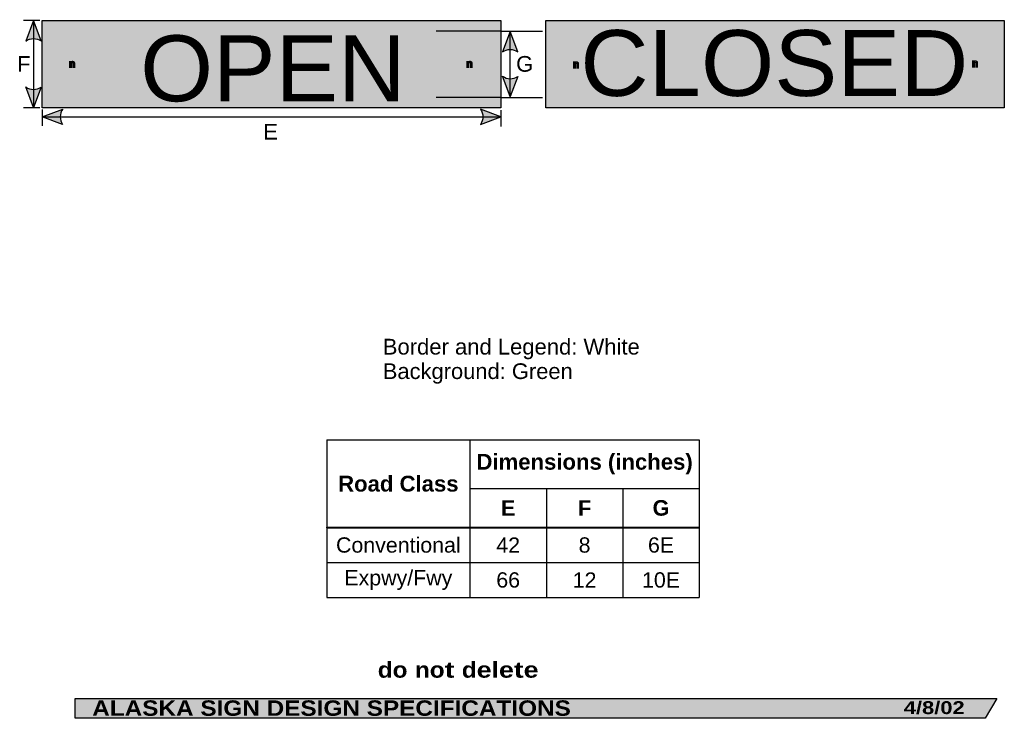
# Model space of a CAD drawing. Header units: feet. Extents: x 2 to 93, y 0 to 123.
import ezdxf
from ezdxf.enums import TextEntityAlignment as Align

# ---------------------------------------------------------------- set-up
doc = ezdxf.new("R2010")
doc.units = ezdxf.units.FT
doc.header["$MEASUREMENT"] = 0
doc.layers.add('Sign', color=7, linetype='Continuous')
doc.styles.add('ARIAL', font='arial.ttf')
doc.styles.add('ARIAL B', font='arialbd.ttf')
doc.styles.add('ARIAL BLACK B', font='ariblk.ttf')
doc.styles.add('ARIAL BLACK BI', font='ariblk.ttf')
doc.styles.add('FHWA SERIES E2000EX', font='txt')

# ---------------------------------------------------------------- blocks, each defined once
blk = doc.blocks.new('*T2')
at = {"color": 0, "linetype": 'ByBlock', "lineweight": -2, "transparency": 16777216}
for p, q in [((0, 0), (34.12129652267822, 0)), ((0, 0), (0, -14.43509866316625)), ((13.12129652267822, 0), (13.12129652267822, -8.012598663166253)), ((34.12129652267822, 0), (34.12129652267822, -14.43509866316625)), ((13.12129652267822, -4.437689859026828), (34.12129652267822, -4.437689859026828)), ((20.12129652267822, -4.437689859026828), (20.12129652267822, -8.012598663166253)), ((27.12129652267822, -4.437689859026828), (27.12129652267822, -8.012598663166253)), ((0, -8.012598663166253), (34.12129652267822, -8.012598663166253)), ((0, -8.057598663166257), (34.12129652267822, -8.057598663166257)), ((13.12129652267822, -8.057598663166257), (13.12129652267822, -14.43509866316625)), ((20.12129652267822, -8.057598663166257), (20.12129652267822, -14.43509866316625)), ((27.12129652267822, -8.057598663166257), (27.12129652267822, -14.43509866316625)), ((0, -11.23509866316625), (34.12129652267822, -11.23509866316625)), ((0, -14.43509866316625), (34.12129652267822, -14.43509866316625))]:
    blk.add_line(p, q, dxfattribs=at)
at = {"color": 18, "transparency": 16777216, "attachment_point": 5}
for s, insert, char_height, width, style in [('Dimensions (inches)', (23.62129652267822, -2.218844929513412), 1.45, 20.88, 'ARIAL B'), ('Road Class', (6.56064826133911, -4.017549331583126), 1.45, 13.00129652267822, 'ARIAL B'), ('E', (16.62129652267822, -6.236394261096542), 1.425, 6.879999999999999, 'ARIAL B'), ('F', (23.62129652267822, -6.236394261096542), 1.425, 6.879999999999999, 'ARIAL B'), ('G', (30.62129652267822, -6.236394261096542), 1.425, 6.879999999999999, 'ARIAL B'), ('Conventional', (6.56064826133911, -9.635098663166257), 1.399999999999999, 13.00129652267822, 'ARIAL'), ('42', (16.62129652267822, -9.635098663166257), 1.399999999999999, 6.879999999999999, 'ARIAL'), ('8', (23.62129652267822, -9.635098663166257), 1.399999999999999, 6.879999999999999, 'ARIAL'), ('6E', (30.62129652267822, -9.635098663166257), 1.399999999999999, 6.879999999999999, 'ARIAL'), ('Expwy/Fwy', (6.56064826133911, -12.83509866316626), 1.399999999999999, 13.00129652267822, 'ARIAL'), ('66', (16.62129652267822, -12.83509866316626), 1.399999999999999, 6.879999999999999, 'ARIAL'), ('12', (23.62129652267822, -12.83509866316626), 1.399999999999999, 6.879999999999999, 'ARIAL'), ('10E', (30.62129652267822, -12.83509866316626), 1.399999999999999, 6.879999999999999, 'ARIAL')]:
    blk.add_mtext(s, dxfattribs=dict(at, insert=insert, char_height=char_height, width=width, style=style))

msp = doc.modelspace()

# ---------------------------------------------------------------- hatches: boundary and pattern name
h = msp.add_hatch(color=256)
h.dxf.hatch_style = 1
edge = h.paths.add_edge_path()
edge.add_line((4.285329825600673, 62.38616543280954), (3.588094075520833, 64.23627217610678))
edge.add_line((3.588094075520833, 64.23627217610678), (2.895674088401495, 62.37050750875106))
edge.add_arc((3.602025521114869, 61.35560913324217), 1.236507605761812, 56.45386549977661, 124.8372384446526, ccw=False)
h = msp.add_hatch(color=256)
h.dxf.hatch_style = 1
edge = h.paths.add_edge_path()
edge.add_line((47.94940504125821, 61.38878231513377), (47.25216929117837, 63.238889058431))
edge.add_line((47.25216929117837, 63.238889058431), (46.55974930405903, 61.37312439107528))
edge.add_arc((47.26610073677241, 60.35822601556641), 1.236507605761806, 56.453865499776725, 124.8372384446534, ccw=False)
h = msp.add_hatch(color=256)
h.dxf.hatch_style = 1
edge = h.paths.add_edge_path()
edge.add_line((47.94940504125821, 59.12699272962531), (47.25216929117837, 57.27688598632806))
edge.add_line((47.25216929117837, 57.27688598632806), (46.55974930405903, 59.14265065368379))
edge.add_arc((47.26610073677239, 60.15754902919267), 1.236507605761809, 235.1627615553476, 303.546134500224)
h = msp.add_hatch(color=256)
h.dxf.hatch_style = 1
edge = h.paths.add_edge_path()
edge.add_line((4.285329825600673, 58.1452091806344), (3.588094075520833, 56.29510243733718))
edge.add_line((3.588094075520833, 56.29510243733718), (2.895674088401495, 58.16086710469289))
edge.add_arc((3.602025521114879, 59.17576548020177), 1.236507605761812, 235.1627615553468, 303.5461345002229)
h = msp.add_hatch(color=256)
h.dxf.hatch_style = 1
edge = h.paths.add_edge_path()
edge.add_line((6.250003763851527, 54.73510626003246), (4.400594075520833, 55.43418884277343))
edge.add_line((4.400594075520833, 55.43418884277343), (6.267049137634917, 56.12474567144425))
edge.add_arc((7.281241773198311, 55.41738129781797), 1.236507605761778, 145.1055563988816, 213.488929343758)
h = msp.add_hatch(color=256)
h.dxf.hatch_style = 1
edge = h.paths.add_edge_path()
edge.add_line((44.54598876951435, 54.73510626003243), (46.39539845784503, 55.43418884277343))
edge.add_line((46.39539845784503, 55.43418884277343), (44.52894339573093, 56.1247456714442))
edge.add_arc((43.51475076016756, 55.41738129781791), 1.236507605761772, -33.48892934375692, 34.89444360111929, ccw=False)
at = {"layer": 'Sign', "true_color": 0x00773b}
for points in [[(4.400594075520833, 64.2571055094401), (46.40059407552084, 64.2571055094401), (46.40059407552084, 56.2571055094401), (4.400594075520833, 56.2571055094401)], [(50.51517740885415, 64.2571055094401), (92.51517740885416, 64.2571055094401), (92.51517740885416, 56.2571055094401), (50.51517740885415, 56.2571055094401)]]:
    msp.add_hatch(color=116, dxfattribs=at).paths.add_polyline_path(points, flags=0)
at = {"layer": 'Sign', "true_color": 0xffffff}
for points in [[(6.846244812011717, 60.46828460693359), (6.846244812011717, 60.55170186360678), (6.929631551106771, 60.55170186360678), (6.929631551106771, 60.3848673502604), (7.013020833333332, 60.46828460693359)], [(6.846244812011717, 60.46828460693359), (7.013020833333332, 60.46828460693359), (7.013020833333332, 59.96777852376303), (6.846244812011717, 59.96777852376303)], [(6.929631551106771, 60.55170186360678), (7.013020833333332, 60.55170186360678), (7.013020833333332, 60.3848673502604), (6.929631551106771, 60.3848673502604)], [(7.013020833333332, 60.55170186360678), (7.096407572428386, 60.55170186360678), (7.096407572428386, 60.46828460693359), (6.929631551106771, 60.46828460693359), (7.013020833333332, 60.3848673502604)], [(6.929631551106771, 59.96777852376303), (6.929631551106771, 60.46828460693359), (7.013020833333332, 60.46828460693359), (7.013020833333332, 60.40572102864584), (7.054712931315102, 60.42657470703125), (7.075558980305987, 60.46828460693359), (7.117253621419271, 60.46828460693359), (7.179794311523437, 60.489138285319), (7.221486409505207, 60.46828460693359), (7.242335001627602, 60.46828460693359), (7.284027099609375, 60.44743092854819), (7.304875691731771, 60.42657470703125), (7.325721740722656, 60.3640111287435), (7.325721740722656, 60.28059387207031), (7.325721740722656, 59.96777852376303), (7.242335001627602, 59.96777852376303), (7.242335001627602, 60.28059387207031), (7.242335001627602, 60.34315745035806), (7.221486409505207, 60.3640111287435), (7.200640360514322, 60.3848673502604), (7.158948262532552, 60.40572102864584), (7.096407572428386, 60.40572102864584), (7.054712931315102, 60.3640111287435), (7.054712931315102, 60.34315745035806), (7.033866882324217, 60.32230377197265), (7.033866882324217, 60.23888651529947), (7.033866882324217, 59.96777852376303)], [(6.929631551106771, 60.46828460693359), (7.096407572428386, 60.46828460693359), (7.096407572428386, 60.40572102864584), (6.929631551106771, 60.40572102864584)], [(6.929631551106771, 60.40572102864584), (6.929631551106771, 60.15546925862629), (7.075558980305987, 60.34315745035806), (6.950480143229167, 60.44743092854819), (7.096407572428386, 60.40572102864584)], [(6.950480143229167, 60.44743092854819), (6.992172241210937, 60.489138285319), (7.033866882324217, 60.53084818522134), (7.096407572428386, 60.55170186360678), (7.158948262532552, 60.57255554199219), (7.179794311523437, 60.40572102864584), (7.138099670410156, 60.3848673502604), (7.117253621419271, 60.3848673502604), (7.096407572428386, 60.3640111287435), (7.075558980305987, 60.34315745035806)], [(7.117253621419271, 60.32230377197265), (7.117253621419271, 60.30145009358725), (7.117253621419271, 60.30145009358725), (7.117253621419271, 60.23888651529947), (6.950480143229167, 60.23888651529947), (6.950480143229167, 60.34315745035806), (6.971326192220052, 60.3848673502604), (6.992172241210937, 60.42657470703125)], [(7.033866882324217, 60.44743092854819), (7.013020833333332, 60.42657470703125), (6.992172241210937, 60.42657470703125), (7.117253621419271, 60.32230377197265), (7.096407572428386, 60.30145009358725)], [(7.158948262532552, 60.32230377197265), (7.138099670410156, 60.32230377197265), (7.096407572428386, 60.30145009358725), (7.033866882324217, 60.44743092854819), (7.075558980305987, 60.46828460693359), (7.138099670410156, 60.489138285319)], [(7.179794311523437, 60.32230377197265), (7.117253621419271, 60.32230377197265), (7.179794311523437, 60.489138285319), (7.221486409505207, 60.46828460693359)], [(7.179794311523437, 60.489138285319), (7.158948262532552, 60.489138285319), (7.138099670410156, 60.489138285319), (7.158948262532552, 60.32230377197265), (7.117253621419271, 60.32230377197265)], [(7.263181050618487, 60.44743092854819), (7.263181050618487, 60.46828460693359), (7.221486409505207, 60.46828460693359), (7.179794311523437, 60.32230377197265), (7.138099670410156, 60.34315745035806)], [(7.158948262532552, 60.30145009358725), (7.158948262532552, 60.32230377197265), (7.138099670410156, 60.34315745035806), (7.263181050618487, 60.44743092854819), (7.284027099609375, 60.42657470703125), (7.304875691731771, 60.3848673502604)], [(7.179794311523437, 60.57255554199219), (7.221486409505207, 60.55170186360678), (7.263181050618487, 60.55170186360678), (7.221486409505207, 60.3848673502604), (7.200640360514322, 60.3848673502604), (7.158948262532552, 60.40572102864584)], [(7.158948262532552, 60.57255554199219), (7.179794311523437, 60.57255554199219), (7.158948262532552, 60.40572102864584), (7.179794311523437, 60.40572102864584)], [(7.263181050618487, 60.55170186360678), (7.284027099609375, 60.53084818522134), (7.200640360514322, 60.3848673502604), (7.221486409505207, 60.3848673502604)], [(7.284027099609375, 60.53084818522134), (7.325721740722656, 60.50999196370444), (7.367413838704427, 60.489138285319), (7.263181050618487, 60.3640111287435), (7.221486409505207, 60.3848673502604), (7.200640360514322, 60.3848673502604)], [(7.367413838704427, 60.489138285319), (7.367413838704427, 60.46828460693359), (7.388262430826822, 60.44743092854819), (7.221486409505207, 60.3848673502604), (7.263181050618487, 60.3640111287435)], [(7.388262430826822, 60.44743092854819), (7.409108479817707, 60.3848673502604), (7.263181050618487, 60.32230377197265), (7.221486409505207, 60.3848673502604)], [(43.25249481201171, 60.46828460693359), (43.25249481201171, 60.55170186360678), (43.33588155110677, 60.55170186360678), (43.33588155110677, 60.3848673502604), (43.41927083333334, 60.46828460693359)], [(43.25249481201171, 60.46828460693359), (43.41927083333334, 60.46828460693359), (43.41927083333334, 59.96777852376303), (43.25249481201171, 59.96777852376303)], [(43.33588155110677, 60.55170186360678), (43.41927083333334, 60.55170186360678), (43.41927083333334, 60.3848673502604), (43.33588155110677, 60.3848673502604)], [(43.41927083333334, 60.55170186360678), (43.50265757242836, 60.55170186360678), (43.50265757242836, 60.46828460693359), (43.33588155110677, 60.46828460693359), (43.41927083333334, 60.3848673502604)], [(43.33588155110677, 59.96777852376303), (43.33588155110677, 60.46828460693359), (43.41927083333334, 60.46828460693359), (43.41927083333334, 60.40572102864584), (43.46096293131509, 60.42657470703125), (43.481808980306, 60.46828460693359), (43.52350362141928, 60.46828460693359), (43.58604431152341, 60.489138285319), (43.62773640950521, 60.46828460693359), (43.6485850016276, 60.46828460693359), (43.69027709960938, 60.44743092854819), (43.71112569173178, 60.42657470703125), (43.73197174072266, 60.3640111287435), (43.73197174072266, 60.28059387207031), (43.73197174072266, 59.96777852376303), (43.6485850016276, 59.96777852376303), (43.6485850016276, 60.28059387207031), (43.6485850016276, 60.34315745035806), (43.62773640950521, 60.3640111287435), (43.60689036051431, 60.3848673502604), (43.56519826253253, 60.40572102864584), (43.50265757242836, 60.40572102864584), (43.46096293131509, 60.3640111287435), (43.46096293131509, 60.34315745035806), (43.44011688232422, 60.32230377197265), (43.44011688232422, 60.23888651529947), (43.44011688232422, 59.96777852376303)], [(43.33588155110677, 60.46828460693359), (43.50265757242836, 60.46828460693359), (43.50265757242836, 60.40572102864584), (43.33588155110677, 60.40572102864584)], [(43.33588155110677, 60.40572102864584), (43.33588155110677, 60.15546925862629), (43.481808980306, 60.34315745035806), (43.35673014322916, 60.44743092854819), (43.50265757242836, 60.40572102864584)], [(43.35673014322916, 60.44743092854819), (43.39842224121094, 60.489138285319), (43.44011688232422, 60.53084818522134), (43.50265757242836, 60.55170186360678), (43.56519826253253, 60.57255554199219), (43.58604431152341, 60.40572102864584), (43.54434967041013, 60.3848673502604), (43.52350362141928, 60.3848673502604), (43.50265757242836, 60.3640111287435), (43.481808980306, 60.34315745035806)], [(43.52350362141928, 60.32230377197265), (43.52350362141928, 60.30145009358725), (43.52350362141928, 60.30145009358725), (43.52350362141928, 60.23888651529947), (43.35673014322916, 60.23888651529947), (43.35673014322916, 60.34315745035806), (43.37757619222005, 60.3848673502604), (43.39842224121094, 60.42657470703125)], [(43.44011688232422, 60.44743092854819), (43.41927083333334, 60.42657470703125), (43.39842224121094, 60.42657470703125), (43.52350362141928, 60.32230377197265), (43.50265757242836, 60.30145009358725)], [(43.56519826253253, 60.32230377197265), (43.54434967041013, 60.32230377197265), (43.50265757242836, 60.30145009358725), (43.44011688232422, 60.44743092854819), (43.481808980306, 60.46828460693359), (43.54434967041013, 60.489138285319)], [(43.58604431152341, 60.32230377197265), (43.52350362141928, 60.32230377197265), (43.58604431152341, 60.489138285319), (43.62773640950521, 60.46828460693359)], [(43.58604431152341, 60.489138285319), (43.56519826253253, 60.489138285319), (43.54434967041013, 60.489138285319), (43.56519826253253, 60.32230377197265), (43.52350362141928, 60.32230377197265)], [(43.66943105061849, 60.44743092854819), (43.66943105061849, 60.46828460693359), (43.62773640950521, 60.46828460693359), (43.58604431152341, 60.32230377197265), (43.54434967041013, 60.34315745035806)], [(43.56519826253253, 60.30145009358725), (43.56519826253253, 60.32230377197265), (43.54434967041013, 60.34315745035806), (43.66943105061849, 60.44743092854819), (43.69027709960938, 60.42657470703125), (43.71112569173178, 60.3848673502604)], [(43.58604431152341, 60.57255554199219), (43.62773640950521, 60.55170186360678), (43.66943105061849, 60.55170186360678), (43.62773640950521, 60.3848673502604), (43.60689036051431, 60.3848673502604), (43.56519826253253, 60.40572102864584)], [(43.56519826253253, 60.57255554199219), (43.58604431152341, 60.57255554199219), (43.56519826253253, 60.40572102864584), (43.58604431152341, 60.40572102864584)], [(43.66943105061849, 60.55170186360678), (43.69027709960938, 60.53084818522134), (43.60689036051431, 60.3848673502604), (43.62773640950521, 60.3848673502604)], [(43.69027709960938, 60.53084818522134), (43.73197174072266, 60.50999196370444), (43.77366383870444, 60.489138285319), (43.66943105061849, 60.3640111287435), (43.62773640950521, 60.3848673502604), (43.60689036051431, 60.3848673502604)], [(43.77366383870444, 60.489138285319), (43.77366383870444, 60.46828460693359), (43.79451243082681, 60.44743092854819), (43.62773640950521, 60.3848673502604), (43.66943105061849, 60.3640111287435)], [(43.79451243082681, 60.44743092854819), (43.81535847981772, 60.3848673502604), (43.66943105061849, 60.32230377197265), (43.62773640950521, 60.3848673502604)], [(53.00587972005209, 60.41621653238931), (53.00587972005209, 60.4996337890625), (53.08926645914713, 60.4996337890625), (53.08926645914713, 60.33279927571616), (53.1726557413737, 60.41621653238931)], [(53.08926645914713, 60.4996337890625), (53.1726557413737, 60.4996337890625), (53.1726557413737, 60.33279927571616), (53.08926645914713, 60.33279927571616)], [(53.1726557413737, 60.4996337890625), (53.25604248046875, 60.4996337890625), (53.25604248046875, 60.41621653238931), (53.08926645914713, 60.41621653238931), (53.1726557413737, 60.33279927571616)], [(53.08926645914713, 59.91571044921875), (53.08926645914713, 60.41621653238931), (53.1726557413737, 60.41621653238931), (53.1726557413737, 60.35365295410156), (53.21434783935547, 60.37450663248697), (53.23519388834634, 60.41621653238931), (53.27688852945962, 60.41621653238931), (53.3394292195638, 60.43707021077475), (53.38112131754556, 60.41621653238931), (53.40196990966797, 60.41621653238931), (53.44366200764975, 60.39536285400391), (53.46451059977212, 60.37450663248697), (53.48535664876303, 60.31194305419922), (53.48535664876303, 60.22852579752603), (53.48535664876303, 59.91571044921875), (53.40196990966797, 59.91571044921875), (53.40196990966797, 60.22852579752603), (53.40196990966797, 60.2910893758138), (53.38112131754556, 60.31194305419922), (53.36027526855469, 60.33279927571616), (53.31858317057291, 60.35365295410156), (53.25604248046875, 60.35365295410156), (53.21434783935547, 60.31194305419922), (53.21434783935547, 60.2910893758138), (53.19350179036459, 60.27023569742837), (53.19350179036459, 60.18681844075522), (53.19350179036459, 59.91571044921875)], [(53.11011505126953, 60.39536285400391), (53.1518071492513, 60.43707021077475), (53.19350179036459, 60.47878011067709), (53.25604248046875, 60.4996337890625), (53.31858317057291, 60.52048746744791), (53.3394292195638, 60.35365295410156), (53.29773457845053, 60.33279927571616), (53.27688852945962, 60.33279927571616), (53.25604248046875, 60.31194305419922), (53.23519388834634, 60.2910893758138)], [(53.31858317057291, 60.27023569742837), (53.29773457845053, 60.27023569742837), (53.25604248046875, 60.24938201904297), (53.19350179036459, 60.39536285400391), (53.23519388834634, 60.41621653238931), (53.29773457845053, 60.43707021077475)], [(53.3394292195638, 60.27023569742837), (53.27688852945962, 60.27023569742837), (53.3394292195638, 60.43707021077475), (53.38112131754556, 60.41621653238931)], [(53.3394292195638, 60.43707021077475), (53.31858317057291, 60.43707021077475), (53.29773457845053, 60.43707021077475), (53.31858317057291, 60.27023569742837), (53.27688852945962, 60.27023569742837)], [(53.3394292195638, 60.52048746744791), (53.38112131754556, 60.4996337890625), (53.42281595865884, 60.4996337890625), (53.38112131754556, 60.33279927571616), (53.36027526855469, 60.33279927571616), (53.31858317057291, 60.35365295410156)], [(53.31858317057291, 60.52048746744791), (53.3394292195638, 60.52048746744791), (53.31858317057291, 60.35365295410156), (53.3394292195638, 60.35365295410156)], [(53.42281595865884, 60.4996337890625), (53.44366200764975, 60.47878011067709), (53.36027526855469, 60.33279927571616), (53.38112131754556, 60.33279927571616)], [(53.44366200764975, 60.47878011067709), (53.48535664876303, 60.45792388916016), (53.52704874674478, 60.43707021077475), (53.42281595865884, 60.31194305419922), (53.38112131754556, 60.33279927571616), (53.36027526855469, 60.33279927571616)], [(53.52704874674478, 60.43707021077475), (53.52704874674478, 60.41621653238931), (53.54789733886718, 60.39536285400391), (53.38112131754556, 60.33279927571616), (53.42281595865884, 60.31194305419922)], [(89.54754638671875, 60.50475819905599), (89.54754638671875, 60.58817545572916), (89.63093312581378, 60.58817545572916), (89.63093312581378, 60.42134094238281), (89.71432240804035, 60.50475819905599)], [(89.54754638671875, 60.50475819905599), (89.71432240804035, 60.50475819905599), (89.71432240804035, 60.00425211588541), (89.54754638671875, 60.00425211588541)], [(89.63093312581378, 60.58817545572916), (89.71432240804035, 60.58817545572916), (89.71432240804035, 60.42134094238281), (89.63093312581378, 60.42134094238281)], [(89.71432240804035, 60.58817545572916), (89.79770914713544, 60.58817545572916), (89.79770914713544, 60.50475819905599), (89.63093312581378, 60.50475819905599), (89.71432240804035, 60.42134094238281)], [(89.63093312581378, 60.00425211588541), (89.63093312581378, 60.50475819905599), (89.71432240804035, 60.50475819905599), (89.71432240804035, 60.44219462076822), (89.75601450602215, 60.46304829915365), (89.77686055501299, 60.50475819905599), (89.81855519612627, 60.50475819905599), (89.88109588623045, 60.5256118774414), (89.92278798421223, 60.50475819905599), (89.94363657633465, 60.50475819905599), (89.9853286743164, 60.48390452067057), (90.00617726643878, 60.46304829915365), (90.02702331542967, 60.40048472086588), (90.02702331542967, 60.31706746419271), (90.02702331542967, 60.00425211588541), (89.94363657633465, 60.00425211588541), (89.94363657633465, 60.31706746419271), (89.94363657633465, 60.37963104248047), (89.92278798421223, 60.40048472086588), (89.90194193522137, 60.42134094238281), (89.86024983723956, 60.44219462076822), (89.79770914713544, 60.44219462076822), (89.75601450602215, 60.40048472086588), (89.75601450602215, 60.37963104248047), (89.73516845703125, 60.35877736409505), (89.73516845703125, 60.27536010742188), (89.73516845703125, 60.00425211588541)], [(89.63093312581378, 60.50475819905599), (89.79770914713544, 60.50475819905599), (89.79770914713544, 60.44219462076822), (89.63093312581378, 60.44219462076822)], [(89.63093312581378, 60.44219462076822), (89.63093312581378, 60.1919428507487), (89.77686055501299, 60.37963104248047), (89.65178171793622, 60.48390452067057), (89.79770914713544, 60.44219462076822)], [(89.65178171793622, 60.48390452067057), (89.69347381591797, 60.5256118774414), (89.73516845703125, 60.56732177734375), (89.79770914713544, 60.58817545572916), (89.86024983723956, 60.60902913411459), (89.88109588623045, 60.44219462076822), (89.83940124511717, 60.42134094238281), (89.81855519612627, 60.42134094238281), (89.79770914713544, 60.40048472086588), (89.77686055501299, 60.37963104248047)], [(89.81855519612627, 60.35877736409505), (89.81855519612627, 60.33792368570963), (89.81855519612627, 60.33792368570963), (89.81855519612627, 60.27536010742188), (89.65178171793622, 60.27536010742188), (89.65178171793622, 60.37963104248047), (89.67262776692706, 60.42134094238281), (89.69347381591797, 60.46304829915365)], [(89.73516845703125, 60.48390452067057), (89.71432240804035, 60.46304829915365), (89.69347381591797, 60.46304829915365), (89.81855519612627, 60.35877736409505), (89.79770914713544, 60.33792368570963)], [(89.86024983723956, 60.35877736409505), (89.83940124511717, 60.35877736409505), (89.79770914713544, 60.33792368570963), (89.73516845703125, 60.48390452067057), (89.77686055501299, 60.50475819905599), (89.83940124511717, 60.5256118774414)], [(89.88109588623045, 60.35877736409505), (89.81855519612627, 60.35877736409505), (89.88109588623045, 60.5256118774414), (89.92278798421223, 60.50475819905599)], [(89.88109588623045, 60.5256118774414), (89.86024983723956, 60.5256118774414), (89.83940124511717, 60.5256118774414), (89.86024983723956, 60.35877736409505), (89.81855519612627, 60.35877736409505)], [(89.96448262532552, 60.48390452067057), (89.96448262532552, 60.50475819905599), (89.92278798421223, 60.50475819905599), (89.88109588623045, 60.35877736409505), (89.83940124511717, 60.37963104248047)], [(89.86024983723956, 60.33792368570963), (89.86024983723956, 60.35877736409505), (89.83940124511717, 60.37963104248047), (89.96448262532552, 60.48390452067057), (89.9853286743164, 60.46304829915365), (90.00617726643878, 60.42134094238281)], [(89.88109588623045, 60.60902913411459), (89.92278798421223, 60.58817545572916), (89.96448262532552, 60.58817545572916), (89.92278798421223, 60.42134094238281), (89.90194193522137, 60.42134094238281), (89.86024983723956, 60.44219462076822)], [(89.86024983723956, 60.60902913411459), (89.88109588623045, 60.60902913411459), (89.86024983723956, 60.44219462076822), (89.88109588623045, 60.44219462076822)], [(89.96448262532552, 60.58817545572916), (89.9853286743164, 60.56732177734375), (89.90194193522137, 60.42134094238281), (89.92278798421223, 60.42134094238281)], [(89.9853286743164, 60.56732177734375), (90.02702331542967, 60.54646555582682), (90.06871541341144, 60.5256118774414), (89.96448262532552, 60.40048472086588), (89.92278798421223, 60.42134094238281), (89.90194193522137, 60.42134094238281)], [(90.06871541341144, 60.5256118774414), (90.06871541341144, 60.50475819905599), (90.08956400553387, 60.48390452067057), (89.92278798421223, 60.42134094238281), (89.96448262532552, 60.40048472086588)], [(90.08956400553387, 60.48390452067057), (90.11041005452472, 60.42134094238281), (89.96448262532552, 60.35877736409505), (89.92278798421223, 60.42134094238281)], [(6.929631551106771, 59.88436126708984), (6.846244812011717, 59.88436126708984), (6.846244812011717, 59.96777852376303), (7.013020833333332, 59.96777852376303), (6.929631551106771, 60.0511957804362)], [(6.929631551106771, 60.0511957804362), (7.033866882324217, 60.0511957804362), (7.033866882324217, 59.88436126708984), (6.929631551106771, 59.88436126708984)], [(6.950480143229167, 60.23888651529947), (7.117253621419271, 60.23888651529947), (7.117253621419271, 59.96777852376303), (6.950480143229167, 59.96777852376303)], [(6.950480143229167, 60.23888651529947), (7.117253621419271, 60.23888651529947)], [(7.117253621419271, 59.96777852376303), (7.117253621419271, 59.88436126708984), (7.033866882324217, 59.88436126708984), (7.033866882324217, 60.0511957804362), (6.950480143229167, 59.96777852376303)], [(7.325721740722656, 60.3640111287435), (7.325721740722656, 60.3848673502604), (7.304875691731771, 60.3848673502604), (7.158948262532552, 60.30145009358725), (7.158948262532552, 60.34315745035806)], [(7.158948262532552, 60.2597401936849), (7.158948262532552, 60.34315745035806), (7.325721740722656, 60.3640111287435), (7.325721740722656, 60.28059387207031)], [(7.158948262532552, 60.28059387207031), (7.325721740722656, 60.28059387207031), (7.325721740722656, 59.96777852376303), (7.158948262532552, 59.96777852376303)], [(7.325721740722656, 60.28059387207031), (7.325721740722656, 60.23888651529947), (7.325721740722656, 60.28059387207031), (7.158948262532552, 60.2597401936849), (7.158948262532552, 60.28059387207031)], [(7.242335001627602, 59.88436126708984), (7.158948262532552, 59.88436126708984), (7.158948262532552, 59.96777852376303), (7.325721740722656, 59.96777852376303), (7.242335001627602, 60.0511957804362)], [(7.409108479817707, 60.3848673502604), (7.409108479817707, 60.3640111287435), (7.242335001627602, 60.3640111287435), (7.263181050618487, 60.32230377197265)], [(7.242335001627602, 60.3640111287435), (7.409108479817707, 60.3640111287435), (7.409108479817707, 60.28059387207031), (7.242335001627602, 60.28059387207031)], [(7.242335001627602, 60.28059387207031), (7.409108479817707, 60.28059387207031), (7.409108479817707, 59.96777852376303), (7.242335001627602, 59.96777852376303)], [(7.409108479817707, 60.28059387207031), (7.242335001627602, 60.28059387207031)], [(7.242335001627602, 60.0511957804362), (7.325721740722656, 60.0511957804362), (7.325721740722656, 59.88436126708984), (7.242335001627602, 59.88436126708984)], [(7.409108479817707, 59.96777852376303), (7.409108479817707, 59.88436126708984), (7.325721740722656, 59.88436126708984), (7.325721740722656, 60.0511957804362), (7.242335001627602, 59.96777852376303)], [(43.33588155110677, 59.88436126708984), (43.25249481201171, 59.88436126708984), (43.25249481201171, 59.96777852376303), (43.41927083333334, 59.96777852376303), (43.33588155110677, 60.0511957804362)], [(43.33588155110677, 60.0511957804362), (43.44011688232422, 60.0511957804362), (43.44011688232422, 59.88436126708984), (43.33588155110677, 59.88436126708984)], [(43.35673014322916, 60.23888651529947), (43.52350362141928, 60.23888651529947), (43.52350362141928, 59.96777852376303), (43.35673014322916, 59.96777852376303)], [(43.35673014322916, 60.23888651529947), (43.52350362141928, 60.23888651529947)], [(43.52350362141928, 59.96777852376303), (43.52350362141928, 59.88436126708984), (43.44011688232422, 59.88436126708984), (43.44011688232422, 60.0511957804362), (43.35673014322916, 59.96777852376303)], [(43.73197174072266, 60.3640111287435), (43.73197174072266, 60.3848673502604), (43.71112569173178, 60.3848673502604), (43.56519826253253, 60.30145009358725), (43.56519826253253, 60.34315745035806)], [(43.56519826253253, 60.2597401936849), (43.56519826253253, 60.34315745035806), (43.73197174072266, 60.3640111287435), (43.73197174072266, 60.28059387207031)], [(43.56519826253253, 60.28059387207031), (43.73197174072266, 60.28059387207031), (43.73197174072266, 59.96777852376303), (43.56519826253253, 59.96777852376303)], [(43.73197174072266, 60.28059387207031), (43.73197174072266, 60.23888651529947), (43.73197174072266, 60.28059387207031), (43.56519826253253, 60.2597401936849), (43.56519826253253, 60.28059387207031)], [(43.6485850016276, 59.88436126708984), (43.56519826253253, 59.88436126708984), (43.56519826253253, 59.96777852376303), (43.73197174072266, 59.96777852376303), (43.6485850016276, 60.0511957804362)], [(43.81535847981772, 60.3848673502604), (43.81535847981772, 60.3640111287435), (43.6485850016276, 60.3640111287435), (43.66943105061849, 60.32230377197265)], [(43.6485850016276, 60.3640111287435), (43.81535847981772, 60.3640111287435), (43.81535847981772, 60.28059387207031), (43.6485850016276, 60.28059387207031)], [(43.6485850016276, 60.28059387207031), (43.81535847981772, 60.28059387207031), (43.81535847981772, 59.96777852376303), (43.6485850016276, 59.96777852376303)], [(43.81535847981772, 60.28059387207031), (43.6485850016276, 60.28059387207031)], [(43.6485850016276, 60.0511957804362), (43.73197174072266, 60.0511957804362), (43.73197174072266, 59.88436126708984), (43.6485850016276, 59.88436126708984)], [(43.81535847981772, 59.96777852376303), (43.81535847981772, 59.88436126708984), (43.73197174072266, 59.88436126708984), (43.73197174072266, 60.0511957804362), (43.6485850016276, 59.96777852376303)], [(53.00587972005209, 60.41621653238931), (53.1726557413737, 60.41621653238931), (53.1726557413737, 59.91571044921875), (53.00587972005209, 59.91571044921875)], [(53.08926645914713, 59.83229319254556), (53.00587972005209, 59.83229319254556), (53.00587972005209, 59.91571044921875), (53.1726557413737, 59.91571044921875), (53.08926645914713, 59.99912770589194)], [(53.08926645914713, 60.41621653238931), (53.25604248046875, 60.41621653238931), (53.25604248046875, 60.35365295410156), (53.08926645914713, 60.35365295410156)], [(53.08926645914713, 60.35365295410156), (53.08926645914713, 60.10340118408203), (53.23519388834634, 60.2910893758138), (53.11011505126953, 60.39536285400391), (53.25604248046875, 60.35365295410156)], [(53.08926645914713, 59.99912770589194), (53.19350179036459, 59.99912770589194), (53.19350179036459, 59.83229319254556), (53.08926645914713, 59.83229319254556)], [(53.27688852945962, 60.27023569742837), (53.27688852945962, 60.24938201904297), (53.27688852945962, 60.24938201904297), (53.27688852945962, 60.18681844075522), (53.11011505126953, 60.18681844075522), (53.11011505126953, 60.2910893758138), (53.13096110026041, 60.33279927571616), (53.1518071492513, 60.37450663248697)], [(53.11011505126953, 60.18681844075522), (53.27688852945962, 60.18681844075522), (53.27688852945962, 59.91571044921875), (53.11011505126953, 59.91571044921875)], [(53.11011505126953, 60.18681844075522), (53.27688852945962, 60.18681844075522)], [(53.27688852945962, 59.91571044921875), (53.27688852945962, 59.83229319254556), (53.19350179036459, 59.83229319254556), (53.19350179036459, 59.99912770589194), (53.11011505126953, 59.91571044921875)], [(53.19350179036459, 60.39536285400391), (53.1726557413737, 60.37450663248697), (53.1518071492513, 60.37450663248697), (53.27688852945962, 60.27023569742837), (53.25604248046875, 60.24938201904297)], [(53.42281595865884, 60.39536285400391), (53.42281595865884, 60.41621653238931), (53.38112131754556, 60.41621653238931), (53.3394292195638, 60.27023569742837), (53.29773457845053, 60.2910893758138)], [(53.31858317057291, 60.24938201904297), (53.31858317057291, 60.27023569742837), (53.29773457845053, 60.2910893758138), (53.42281595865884, 60.39536285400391), (53.44366200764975, 60.37450663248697), (53.46451059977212, 60.33279927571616)], [(53.48535664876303, 60.31194305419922), (53.48535664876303, 60.33279927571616), (53.46451059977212, 60.33279927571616), (53.31858317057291, 60.24938201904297), (53.31858317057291, 60.2910893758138)], [(53.31858317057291, 60.20767211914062), (53.31858317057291, 60.2910893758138), (53.48535664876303, 60.31194305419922), (53.48535664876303, 60.22852579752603)], [(53.31858317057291, 60.22852579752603), (53.48535664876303, 60.22852579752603), (53.48535664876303, 59.91571044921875), (53.31858317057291, 59.91571044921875)], [(53.48535664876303, 60.22852579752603), (53.48535664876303, 60.18681844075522), (53.48535664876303, 60.22852579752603), (53.31858317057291, 60.20767211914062), (53.31858317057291, 60.22852579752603)], [(53.40196990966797, 59.83229319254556), (53.31858317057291, 59.83229319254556), (53.31858317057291, 59.91571044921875), (53.48535664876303, 59.91571044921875), (53.40196990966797, 59.99912770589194)], [(53.54789733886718, 60.39536285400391), (53.56874338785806, 60.33279927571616), (53.42281595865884, 60.27023569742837), (53.38112131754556, 60.33279927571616)], [(53.56874338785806, 60.33279927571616), (53.56874338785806, 60.31194305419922), (53.40196990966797, 60.31194305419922), (53.42281595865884, 60.27023569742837)], [(53.40196990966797, 60.31194305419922), (53.56874338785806, 60.31194305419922), (53.56874338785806, 60.22852579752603), (53.40196990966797, 60.22852579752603)], [(53.40196990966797, 60.22852579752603), (53.56874338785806, 60.22852579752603), (53.56874338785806, 59.91571044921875), (53.40196990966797, 59.91571044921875)], [(53.56874338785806, 60.22852579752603), (53.40196990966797, 60.22852579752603)], [(53.40196990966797, 59.99912770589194), (53.48535664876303, 59.99912770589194), (53.48535664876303, 59.83229319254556), (53.40196990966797, 59.83229319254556)], [(53.56874338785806, 59.91571044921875), (53.56874338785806, 59.83229319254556), (53.48535664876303, 59.83229319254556), (53.48535664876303, 59.99912770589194), (53.40196990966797, 59.91571044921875)], [(89.63093312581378, 59.92083485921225), (89.54754638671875, 59.92083485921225), (89.54754638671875, 60.00425211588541), (89.71432240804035, 60.00425211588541), (89.63093312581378, 60.0876693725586)], [(89.63093312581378, 60.0876693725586), (89.73516845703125, 60.0876693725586), (89.73516845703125, 59.92083485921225), (89.63093312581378, 59.92083485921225)], [(89.65178171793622, 60.27536010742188), (89.81855519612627, 60.27536010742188), (89.81855519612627, 60.00425211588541), (89.65178171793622, 60.00425211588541)], [(89.65178171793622, 60.27536010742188), (89.81855519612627, 60.27536010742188)], [(89.81855519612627, 60.00425211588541), (89.81855519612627, 59.92083485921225), (89.73516845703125, 59.92083485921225), (89.73516845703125, 60.0876693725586), (89.65178171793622, 60.00425211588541)], [(90.02702331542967, 60.40048472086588), (90.02702331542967, 60.42134094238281), (90.00617726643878, 60.42134094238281), (89.86024983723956, 60.33792368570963), (89.86024983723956, 60.37963104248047)], [(89.86024983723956, 60.29621378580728), (89.86024983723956, 60.37963104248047), (90.02702331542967, 60.40048472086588), (90.02702331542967, 60.31706746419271)], [(89.86024983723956, 60.31706746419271), (90.02702331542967, 60.31706746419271), (90.02702331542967, 60.00425211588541), (89.86024983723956, 60.00425211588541)], [(90.02702331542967, 60.31706746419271), (90.02702331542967, 60.27536010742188), (90.02702331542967, 60.31706746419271), (89.86024983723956, 60.29621378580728), (89.86024983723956, 60.31706746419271)], [(89.94363657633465, 59.92083485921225), (89.86024983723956, 59.92083485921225), (89.86024983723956, 60.00425211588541), (90.02702331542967, 60.00425211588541), (89.94363657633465, 60.0876693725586)], [(90.11041005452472, 60.42134094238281), (90.11041005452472, 60.40048472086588), (89.94363657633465, 60.40048472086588), (89.96448262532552, 60.35877736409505)], [(89.94363657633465, 60.40048472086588), (90.11041005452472, 60.40048472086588), (90.11041005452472, 60.31706746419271), (89.94363657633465, 60.31706746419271)], [(89.94363657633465, 60.31706746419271), (90.11041005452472, 60.31706746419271), (90.11041005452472, 60.00425211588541), (89.94363657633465, 60.00425211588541)], [(90.11041005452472, 60.31706746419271), (89.94363657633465, 60.31706746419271)], [(89.94363657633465, 60.0876693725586), (90.02702331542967, 60.0876693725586), (90.02702331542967, 59.92083485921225), (89.94363657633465, 59.92083485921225)], [(90.11041005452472, 60.00425211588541), (90.11041005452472, 59.92083485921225), (90.02702331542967, 59.92083485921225), (90.02702331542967, 60.0876693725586), (89.94363657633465, 60.00425211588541)]]:
    msp.add_hatch(color=7, dxfattribs=at).paths.add_polyline_path(points, flags=0)
at = {"layer": 'Sign', "true_color": 0x000000}
msp.add_hatch(color=18, dxfattribs=at).paths.add_polyline_path([(7.399373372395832, 2.133735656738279), (91.84195454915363, 2.133735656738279), (90.75006357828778, 0.3343149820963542), (7.402168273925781, 0.3343149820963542)], flags=0)

# ---------------------------------------------------------------- linework, layer by layer
for p, q in [((30.44991331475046, 25.83367563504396), (64.57120983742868, 25.83367563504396)), ((30.44991331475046, 17.82718744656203), (64.57120983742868, 17.82718744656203)), ((30.44991331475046, 17.76904872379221), (30.44991331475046, 17.82718744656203)), ((30.44991331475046, 17.76904872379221), (64.57120983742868, 17.76904872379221))]:
    msp.add_line(p, q)
for points in [[(4.285329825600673, 62.38616543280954), (3.588094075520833, 64.23627217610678), (2.895674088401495, 62.37050750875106, -0.307560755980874), (4.285329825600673, 62.38616543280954, -4.141293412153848)], [(47.94940504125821, 61.38878231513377), (47.25216929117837, 63.238889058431), (46.55974930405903, 61.37312439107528, -0.307560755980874), (47.94940504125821, 61.38878231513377, -4.141293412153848)], [(47.94940504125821, 59.12699272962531), (47.25216929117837, 57.27688598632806), (46.55974930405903, 59.14265065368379, 0.307560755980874), (47.94940504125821, 59.12699272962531, 4.141293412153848)], [(4.285329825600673, 58.1452091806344), (3.588094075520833, 56.29510243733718), (2.895674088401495, 58.16086710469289, 0.307560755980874), (4.285329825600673, 58.1452091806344, 4.141293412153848)], [(6.250003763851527, 54.73510626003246), (4.400594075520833, 55.43418884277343), (6.267049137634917, 56.12474567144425, 0.307560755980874), (6.250003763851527, 54.73510626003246, 4.141293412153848)], [(44.54598876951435, 54.73510626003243), (46.39539845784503, 55.43418884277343), (44.52894339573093, 56.1247456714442, -0.307560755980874), (44.54598876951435, 54.73510626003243, -4.141293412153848)]]:
    msp.add_lwpolyline(points, format="xyb")
at = {"layer": 'Sign', "color": 18, "lineweight": -3, "true_color": 0x000000}
for p, q in [((4.1610107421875, 64.2571055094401), (2.6610107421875, 64.2571055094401)), ((3.588094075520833, 64.23627217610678), (3.588094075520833, 56.23627217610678)), ((46.46050262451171, 63.25972239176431), (50.21050262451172, 63.25972239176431)), ((47.25216929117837, 57.238889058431), (47.25216929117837, 63.238889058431)), ((46.45529429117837, 57.19722239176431), (50.20529429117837, 57.19722239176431)), ((4.1610107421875, 56.2571055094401), (2.6610107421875, 56.2571055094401)), ((4.400594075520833, 56.09043884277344), (4.400594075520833, 54.59043884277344)), ((46.40059407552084, 56.02793884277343), (46.40059407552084, 54.52793884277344)), ((4.39539845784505, 55.43418884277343), (46.39539845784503, 55.43418884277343))]:
    msp.add_line(p, q, dxfattribs=at)
at = {"layer": 'Sign', "color": 7, "lineweight": -3, "true_color": 0xffffff}
for p, q in [((46.46439615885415, 63.25972239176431), (40.46439615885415, 63.25972239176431)), ((46.46048990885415, 57.192014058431), (40.46048990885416, 57.192014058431))]:
    msp.add_line(p, q, dxfattribs=at)
at = {"layer": 'Sign', "color": 18, "lineweight": -3, "true_color": 0x000000}
for points in [[(4.400594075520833, 64.2571055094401), (46.40059407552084, 64.2571055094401), (46.40059407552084, 56.2571055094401), (4.400594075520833, 56.2571055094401)], [(50.51517740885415, 64.2571055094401), (92.51517740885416, 64.2571055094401), (92.51517740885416, 56.2571055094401), (50.51517740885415, 56.2571055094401)]]:
    msp.add_lwpolyline(points, close=True, dxfattribs=at)
at = {"layer": 'Sign', "color": 250, "lineweight": -3, "true_color": 0x1f1a17}
msp.add_lwpolyline([(7.399373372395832, 2.133735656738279), (91.84195454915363, 2.133735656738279), (90.75006357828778, 0.3343149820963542), (7.402168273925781, 0.3343149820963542)], close=True, dxfattribs=at)

# ---------------------------------------------------------------- block references
msp.add_blockref('*T2', (30.44991331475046, 25.83367563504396))

# ---------------------------------------------------------------- texts
at = {"layer": 'Sign', "color": 7, "true_color": 0xffffff}
for s, height, style, p, p2 in [('CLOSED', 6.030567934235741, 'FHWA SERIES E2000EX', (53.68184407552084, 57.34043884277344), (89.21517690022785, 57.34043884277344)), ('OPEN', 6.038157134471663, 'FHWA SERIES E2000EX', (13.36934407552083, 56.85042826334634), (37.66934458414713, 56.85042826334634)), ('d', 1.459558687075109, 'ARIAL BLACK B', (35.12759908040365, 4.054812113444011), (36.4875971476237, 4.054812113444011)), ('t', 1.451483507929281, 'ARIAL BLACK B', (41.24759928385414, 4.054812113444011), (42.14759826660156, 4.054812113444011)), ('d', 1.459558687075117, 'ARIAL BLACK B', (42.82759857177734, 4.054812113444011), (44.18759663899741, 4.054812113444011)), ('e', 1.459558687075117, 'ARIAL BLACK B', (44.18759918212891, 4.054812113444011), (45.54759724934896, 4.054812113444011)), ('l', 1.461696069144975, 'ARIAL BLACK B', (45.54759724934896, 4.054812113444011), (46.22759501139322, 4.054812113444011)), ('e', 1.459558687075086, 'ARIAL BLACK B', (46.22759755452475, 4.054812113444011), (47.58759562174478, 4.054812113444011)), ('t', 1.45148350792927, 'ARIAL BLACK B', (47.58759816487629, 4.054812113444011), (48.4875971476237, 4.054812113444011)), ('e', 1.459558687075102, 'ARIAL BLACK B', (48.4875971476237, 4.054812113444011), (49.84759521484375, 4.054812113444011)), ('o', 1.459558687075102, 'ARIAL BLACK B', (36.4875971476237, 4.054812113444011), (37.84759521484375, 4.054812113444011)), ('n', 1.459558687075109, 'ARIAL BLACK B', (38.52759806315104, 4.054812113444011), (39.88759613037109, 4.054812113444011)), ('o', 1.459558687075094, 'ARIAL BLACK B', (39.8875986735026, 4.054812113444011), (41.24759674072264, 4.054812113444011)), ('ALASKA SIGN DESIGN SPECIFICATIONS', 1.414060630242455, 'ARIAL BLACK BI', (8.970644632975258, 0.5635004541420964), (52.81231159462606, 0.5635004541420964)), ('4/8/02', 1.18380019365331, 'ARIAL BLACK BI', (83.30778503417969, 0.7176742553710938), (88.8844045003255, 0.7176742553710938))]:
    msp.add_text(s, height=height, dxfattribs=dict(at, style=style)).set_placement(p, p2, align=Align.ALIGNED)
at = {"layer": 'Sign', "color": 18, "true_color": 0x000000, "style": 'ARIAL'}
for s, height, p, p2 in [('F', 1.429670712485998, (2.103909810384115, 59.5562744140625), (3.323908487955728, 59.5562744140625)), ('G', 1.43562863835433, (47.80071512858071, 59.55889129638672), (49.36071268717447, 59.55889129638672)), ('E', 1.438095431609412, (24.64206441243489, 53.34551493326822), (25.98206329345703, 53.34551493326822)), ('Border and Legend: White', 1.443374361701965, (35.58639187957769, 33.65156441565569), (59.12639025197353, 33.65156441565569)), ('Background: Green', 1.436283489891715, (35.58639187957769, 31.41156655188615), (52.98638831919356, 31.41156655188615))]:
    msp.add_text(s, height=height, dxfattribs=at).set_placement(p, p2, align=Align.ALIGNED)

doc.saveas('drawing.dxf')
